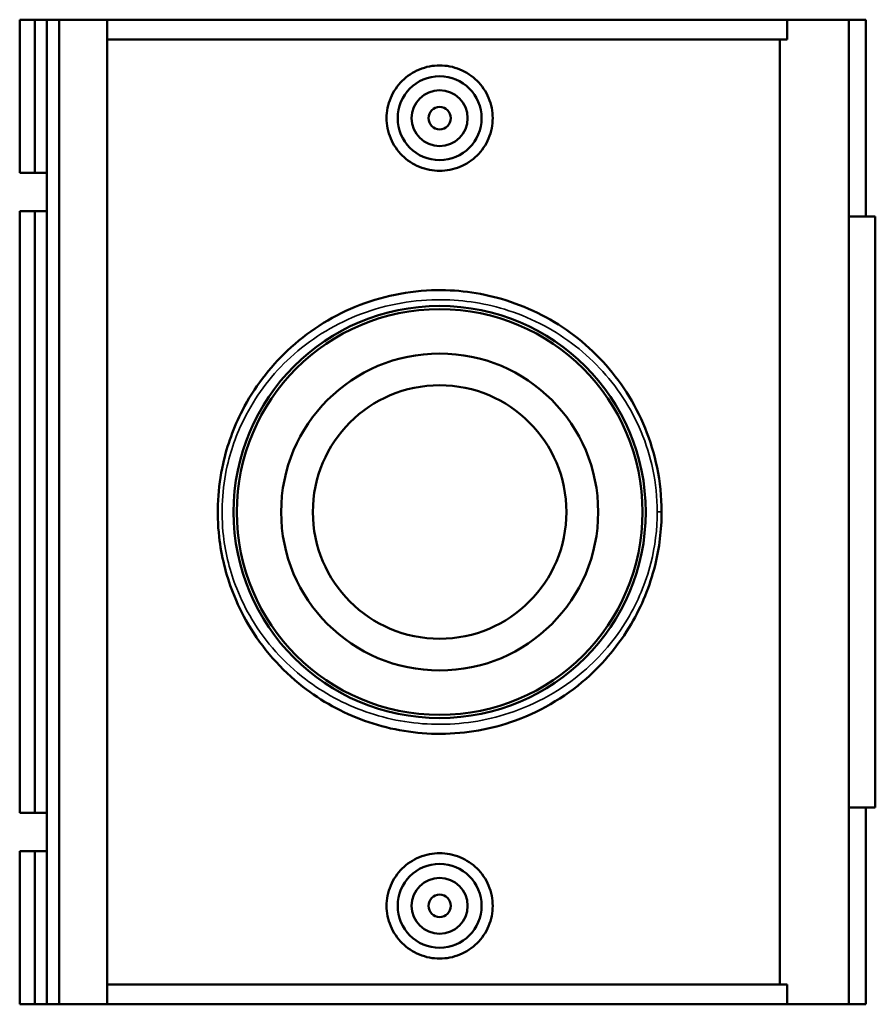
# Model space of a CAD drawing. Header units: inches. Extents: x -0.9 to 56.3, y -1.4 to 45.6.
# Tile 5 of 8: x 19.1 to 25.1, y 30.7 to 37.6. Entities that reach past the tile are written whole.
import ezdxf

# ---------------------------------------------------------------- set-up
doc = ezdxf.new("R2010")
doc.units = ezdxf.units.IN
doc.header["$MEASUREMENT"] = 0
doc.layers.add('Visible (ANSI)', color=7, linetype='Continuous', lineweight=50)
doc.layers.add('Visible Narrow (ANSI)', color=7, linetype='Continuous', lineweight=35)

msp = doc.modelspace()

# ---------------------------------------------------------------- linework, layer by layer
at = {"layer": 'Visible (ANSI)'}
for p, q in [((19.0934, 37.6163), (19.0934, 36.5383)), ((19.0934, 37.6163), (19.2009, 37.6163)), ((19.2009, 37.6163), (19.2853, 37.6163)), ((19.2009, 37.6163), (19.2009, 36.5383)), ((19.2853, 37.6163), (19.2853, 36.5383)), ((19.2853, 37.6163), (19.3714, 37.6163)), ((19.3714, 37.6163), (19.3714, 30.6863)), ((19.3714, 37.6163), (19.7091, 37.6163)), ((19.7091, 37.6163), (19.7091, 30.6863)), ((19.7091, 37.6163), (24.4936, 37.6163)), ((24.9265, 37.6163), (24.4936, 37.6163)), ((24.4936, 37.4777), (24.4936, 37.6163)), ((25.0461, 37.6163), (24.9265, 37.6163)), ((24.9265, 37.6163), (24.9265, 30.6863)), ((25.0461, 37.6163), (25.0461, 36.2303)), ((24.4936, 37.4777), (19.7091, 37.4777)), ((24.4422, 30.8249), (24.4422, 37.4777)), ((19.0934, 36.5383), (19.2009, 36.5383)), ((19.2009, 36.5383), (19.2853, 36.5383)), ((19.2853, 36.5383), (19.2853, 36.2688)), ((19.2009, 36.2688), (19.0934, 36.2688)), ((19.0934, 36.2688), (19.0934, 32.0338)), ((19.2853, 36.2688), (19.2009, 36.2688)), ((19.2009, 36.2688), (19.2009, 32.0338)), ((19.2853, 36.2688), (19.2853, 32.0338)), ((25.1135, 36.2303), (24.9265, 36.2303)), ((25.1135, 36.2303), (25.1135, 32.0723)), ((19.0934, 32.0338), (19.2009, 32.0338)), ((19.2009, 32.0338), (19.2853, 32.0338)), ((19.2853, 32.0338), (19.2853, 31.7643)), ((24.9265, 32.0723), (25.1135, 32.0723)), ((25.0461, 32.0723), (25.0461, 30.6863)), ((19.2009, 31.7643), (19.0934, 31.7643)), ((19.0934, 31.7643), (19.0934, 30.6863)), ((19.2853, 31.7643), (19.2009, 31.7643)), ((19.2009, 31.7643), (19.2009, 30.6863)), ((19.2853, 31.7643), (19.2853, 30.6863)), ((24.4936, 30.8249), (19.7091, 30.8249)), ((24.4936, 30.6863), (24.4936, 30.8249)), ((19.0934, 30.6863), (19.2009, 30.6863)), ((19.2009, 30.6863), (19.2853, 30.6863)), ((19.2853, 30.6863), (19.3714, 30.6863)), ((19.3714, 30.6863), (19.7091, 30.6863)), ((19.7091, 30.6863), (24.4936, 30.6863)), ((24.4936, 30.6863), (24.9265, 30.6863)), ((24.9265, 30.6863), (25.0461, 30.6863))]:
    msp.add_line(p, q, dxfattribs=at)
for centre, radius in [((22.0482, 36.9233), 0.2953), ((22.0482, 36.9233), 0.1969), ((22.0482, 36.9233), 0.0787), ((22.0482, 34.1513), 1.4499), ((22.0482, 34.1513), 1.4276), ((22.0482, 34.1513), 1.1153), ((22.0482, 34.1513), 0.8922), ((22.0482, 31.3793), 0.2953), ((22.0482, 31.3793), 0.1969), ((22.0482, 31.3793), 0.0787)]:
    msp.add_circle(centre, radius, dxfattribs=at)
for points, knots in [([(22.4215, 36.9233), (22.4215, 36.8765), (22.4121, 36.8266), (22.3738, 36.735), (22.3449, 36.6933), (22.2786, 36.6276), (22.2366, 36.5992), (22.1449, 36.5615), (22.095, 36.5522), (22.0015, 36.5522), (21.9516, 36.5615), (21.8598, 36.5992), (21.8179, 36.6276), (21.7515, 36.6933), (21.7227, 36.735), (21.6844, 36.8266), (21.6749, 36.8765), (21.6749, 36.9701), (21.6844, 37.02), (21.7227, 37.1116), (21.7515, 37.1533), (21.8179, 37.219), (21.8598, 37.2474), (21.9516, 37.2851), (22.0015, 37.2944), (22.095, 37.2944), (22.1449, 37.2851), (22.2366, 37.2474), (22.2786, 37.219), (22.3449, 37.1533), (22.3738, 37.1116), (22.4121, 37.02), (22.4215, 36.9701), (22.4215, 36.9233)], [0, 0, 0, 0, 0.356854, 0.356854, 0.713708, 0.713708, 1.070055, 1.070055, 1.426401, 1.426401, 1.782747, 1.782747, 2.139093, 2.139093, 2.495947, 2.495947, 2.852801, 2.852801, 3.209655, 3.209655, 3.56651, 3.56651, 3.922856, 3.922856, 4.279202, 4.279202, 4.635548, 4.635548, 4.991894, 4.991894, 5.348748, 5.348748, 5.705602, 5.705602, 5.705602, 5.705602]), ([(23.6096, 34.1531), (23.6095, 34.2579), (23.5987, 34.3627), (23.5388, 34.6552), (23.4646, 34.8351), (23.2642, 35.1476), (23.1399, 35.2824), (22.8521, 35.5018), (22.6888, 35.5871), (22.3579, 35.6903), (22.1932, 35.7146), (21.8307, 35.7101), (21.6338, 35.6692), (21.2763, 35.5221), (21.1152, 35.4173), (20.8497, 35.1675), (20.742, 35.0251), (20.5996, 34.7488), (20.5533, 34.6219), (20.4869, 34.3228), (20.4774, 34.1476), (20.5117, 33.8426), (20.5442, 33.7115), (20.6224, 33.5095), (20.6589, 33.4339), (20.8007, 33.1919), (20.9313, 33.0426), (21.2154, 32.8204), (21.3618, 32.7389), (21.6792, 32.6247), (21.8505, 32.5929), (22.2008, 32.5872), (22.3792, 32.6153), (22.744, 32.7379), (22.9252, 32.8435), (23.2039, 33.0882), (23.3112, 33.218), (23.4703, 33.49), (23.5274, 33.629), (23.5941, 33.8979), (23.6098, 34.0254), (23.6096, 34.1531)], [-36.799388, -36.799388, -36.799388, -36.799388, -36.029853, -36.029853, -34.589319, -34.589319, -33.199336, -33.199336, -31.830528, -31.830528, -30.623098, -30.623098, -29.168616, -29.168616, -27.730254, -27.730254, -26.378763, -26.378763, -25.374596, -25.374596, -24.108732, -24.108732, -23.115424, -23.115424, -22.482377, -22.482377, -20.981982, -20.981982, -19.731196, -19.731196, -18.466403, -18.466403, -17.159123, -17.159123, -15.600851, -15.600851, -14.323297, -14.323297, -13.203877, -13.203877, -12.266463, -12.266463, -12.266463, -12.266463]), ([(22.4215, 31.3793), (22.4215, 31.3325), (22.4121, 31.2826), (22.3738, 31.191), (22.3449, 31.1493), (22.2786, 31.0836), (22.2366, 31.0552), (22.1449, 31.0175), (22.095, 31.0082), (22.0015, 31.0082), (21.9516, 31.0175), (21.8598, 31.0552), (21.8179, 31.0836), (21.7515, 31.1493), (21.7227, 31.191), (21.6844, 31.2826), (21.6749, 31.3325), (21.6749, 31.3793), (21.6749, 31.4261), (21.6844, 31.476), (21.7227, 31.5676), (21.7515, 31.6093), (21.8179, 31.675), (21.8598, 31.7034), (21.9516, 31.7411), (22.0015, 31.7504), (22.095, 31.7504), (22.1449, 31.7411), (22.2366, 31.7034), (22.2786, 31.675), (22.3449, 31.6093), (22.3738, 31.5676), (22.4121, 31.476), (22.4215, 31.4261), (22.4215, 31.3793)], [2.852801, 2.852801, 2.852801, 2.852801, 3.209655, 3.209655, 3.56651, 3.56651, 3.922856, 3.922856, 4.279202, 4.279202, 4.635548, 4.635548, 4.991894, 4.991894, 5.348748, 5.348748, 5.705602, 5.705602, 5.705602, 6.062456, 6.062456, 6.419311, 6.419311, 6.775657, 6.775657, 7.132003, 7.132003, 7.488349, 7.488349, 7.844695, 7.844695, 8.201549, 8.201549, 8.558403, 8.558403, 8.558403, 8.558403])]:
    msp.add_open_spline(points, degree=3, knots=knots, dxfattribs=at)
at = {"layer": 'Visible Narrow (ANSI)'}
msp.add_ellipse((23.5427, 34.153), major_axis=(0.0669, 0.0001), ratio=0.000755, start_param=5.339847, end_param=6.233536, dxfattribs=at)
msp.add_open_spline([(23.5792, 34.153), (23.5794, 34.0308), (23.564, 33.9087), (23.4986, 33.6514), (23.4426, 33.5183), (23.2866, 33.258), (23.1814, 33.1338), (22.9081, 32.8995), (22.7305, 32.7985), (22.3727, 32.6811), (22.1978, 32.6543), (21.8544, 32.6597), (21.6864, 32.6901), (21.3751, 32.7994), (21.2316, 32.8775), (20.953, 33.0902), (20.825, 33.233), (20.6859, 33.4646), (20.6501, 33.537), (20.5735, 33.7303), (20.5416, 33.8558), (20.508, 34.1477), (20.5173, 34.3155), (20.5824, 34.6017), (20.6278, 34.7232), (20.7674, 34.9877), (20.873, 35.1239), (21.1333, 35.363), (21.2913, 35.4633), (21.6419, 35.6041), (21.835, 35.6433), (22.1904, 35.6476), (22.3519, 35.6243), (22.6763, 35.5256), (22.8365, 35.444), (23.1187, 35.2339), (23.2405, 35.1049), (23.4371, 34.8057), (23.5098, 34.6336), (23.5686, 34.3536), (23.5791, 34.2533), (23.5792, 34.153)], degree=3, knots=[12.266463, 12.266463, 12.266463, 12.266463, 13.203877, 13.203877, 14.323297, 14.323297, 15.600851, 15.600851, 17.159123, 17.159123, 18.466403, 18.466403, 19.731196, 19.731196, 20.981982, 20.981982, 22.482377, 22.482377, 23.115424, 23.115424, 24.108732, 24.108732, 25.374596, 25.374596, 26.378763, 26.378763, 27.730254, 27.730254, 29.168616, 29.168616, 30.623098, 30.623098, 31.830528, 31.830528, 33.199336, 33.199336, 34.589319, 34.589319, 36.029853, 36.029853, 36.799388, 36.799388, 36.799388, 36.799388], dxfattribs=at)

doc.saveas('drawing.dxf')
